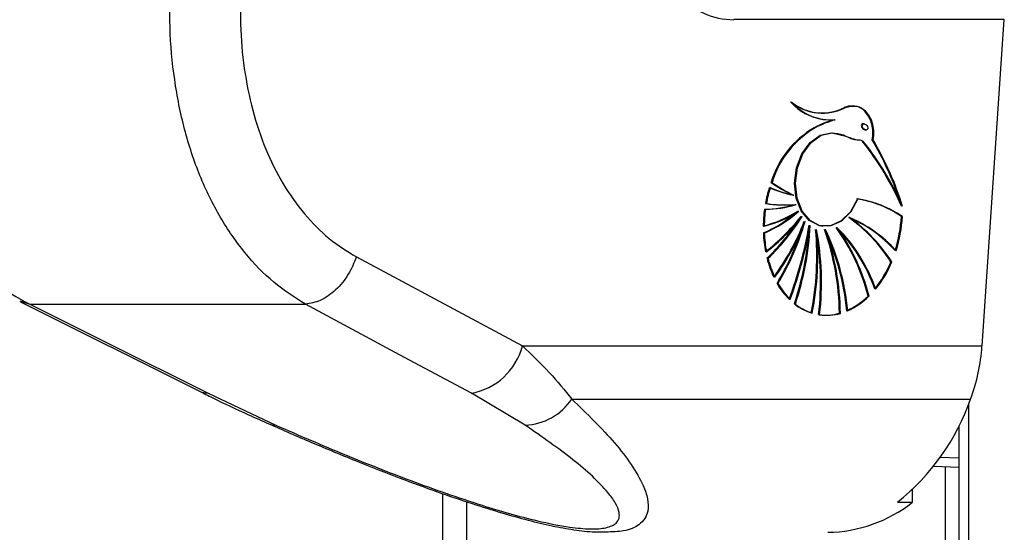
# Model space of a CAD drawing. Header units: millimetres. Extents: x 20 to 22981, y 40 to 19992.
# Tile 28 of 143: x 6573 to 6713, y 5781 to 5854. Entities that reach past the tile are written whole.
import ezdxf

# ---------------------------------------------------------------- set-up
doc = ezdxf.new("R2010")
doc.units = ezdxf.units.MM
doc.header["$LTSCALE"] = 2
doc.layers.add('COMPONENT_GEOMETRY', color=7, linetype='Continuous')
doc.styles.add('SLDTEXTSTYLE0', font='TXT', dxfattribs={"width": 0.75})
doc.dimstyles.new('SLDDIMSTYLE0', dxfattribs={"dimtxt": 100, "dimasz": 6.604, "dimexe": 0, "dimexo": 0.0625, "dimgap": 25, "dimtad": 0, "dimtih": 1, "dimtoh": 1, "dimdec": 0, "dimrnd": 1e-09, "dimzin": 12, "dimdsep": 46, "dimtxsty": 'SLDTEXTSTYLE0', "dimsah": 1, "dimcen": 0.09, "dimadec": 0, "dimazin": 3, "dimtfac": 1, "dimtdec": 0, "dimtofl": 0, "dimtmove": 0, "dimatfit": 3, "dimfxl": 1, "dimfrac": 2, "dimtolj": 1, "dimtzin": 12, "dimarcsym": 0})

# ---------------------------------------------------------------- blocks, each defined once
blk = doc.blocks.new('_D_4')
at = {"layer": 'COMPONENT_GEOMETRY', "color": 7}
for p, q in [((6638.52, 7959.49), (1711.23, 7959.49)), ((1717.58, 7959.49), (1717.58, 5203.33)), ((1517.51, 5183.02), (1487.04, 5183.02)), ((1487.04, 5183.02), (1487.04, 5024.27)), ((1917.65, 5183.02), (1948.12, 5183.02)), ((1948.12, 5183.02), (1948.12, 5024.27)), ((1487.04, 5024.27), (1517.51, 5024.27)), ((1948.12, 5024.27), (1917.65, 5024.27)), ((1717.58, 2118.49), (1717.58, 4874.65)), ((6578.75, 2118.49), (1711.23, 2118.49))]:
    blk.add_line(p, q, dxfattribs=at)
for points in [[(1717.58, 7959.49), (1716.57, 7952.89), (1718.6, 7952.89)], [(1717.58, 2118.49), (1718.6, 2125.1), (1716.57, 2125.1)]]:
    blk.add_solid(points, dxfattribs=at)
at = {"layer": 'COMPONENT_GEOMETRY', "color": 7, "char_height": 100, "attachment_point": 1, "style": 'SLDTEXTSTYLE0'}
for s, insert in [('9\'6.98"', (1517.51, 5153.18)), ('2921mm', (1444.8, 5003.56))]:
    blk.add_mtext(s, dxfattribs=dict(at, insert=insert))

msp = doc.modelspace()

# ---------------------------------------------------------------- linework, layer by layer
at = {"color": 7, "linetype": 'Continuous', "lineweight": 25}
for p, q in [((6713.22, 5853.93), (6674.75, 5853.93)), ((6710.05, 5807.52), (6713.22, 5853.93)), ((6686.38, 5840.71), (6686.45, 5840.7)), ((6689.1, 5839.7), (6689.17, 5839.69)), ((6686.23, 5838.55), (6686.16, 5838.56)), ((6693.36, 5839.1), (6693.26, 5839.11)), ((6693.45, 5838.27), (6693.6, 5838.25)), ((6694.5, 5836.84), (6694.57, 5836.83)), ((6680.11, 5830.8), (6680.04, 5830.81)), ((6683.2, 5828.99), (6683.27, 5828.98)), ((6683.54, 5827.64), (6683.61, 5827.63)), ((6683.92, 5826.69), (6683.99, 5826.68)), ((6684.39, 5825.93), (6684.46, 5825.92)), ((6691.16, 5825.8), (6691.23, 5825.79)), ((6698.58, 5825.94), (6698.72, 5825.92)), ((6684.84, 5825.25), (6684.91, 5825.24)), ((6685.54, 5824.67), (6685.61, 5824.66)), ((6687.3, 5824.56), (6687.37, 5824.55)), ((6689.37, 5824.36), (6689.45, 5824.35)), ((6679.03, 5823.58), (6678.96, 5823.59)), ((6686.46, 5824.07), (6686.53, 5824.06)), ((6687.72, 5824.07), (6687.79, 5824.06)), ((6621.1, 5820.19), (6644.7, 5807.52)), ((6679.55, 5819.99), (6679.47, 5820)), ((6697.1, 5819.49), (6697.24, 5819.47)), ((6680.97, 5816.41), (6680.9, 5816.42)), ((6693.84, 5814.61), (6693.98, 5814.59)), ((6573.34, 5813.8), (6598.67, 5801.14)), ((6574.65, 5813.45), (6613.87, 5813.45)), ((6683.44, 5813.5), (6683.37, 5813.51)), ((6689.83, 5812.16), (6689.91, 5812.15)), ((6644.7, 5807.52), (6710.05, 5807.52)), ((6600, 5800.79), (6609.63, 5796.26)), ((6645.1, 5796.26), (6637.45, 5800.79)), ((6651.72, 5799.98), (6708.43, 5799.98)), ((6706.75, 5796.17), (6706.75, 2191.49)), ((6703.15, 5790.42), (6706.75, 5790.28)), ((6633.39, 2191.49), (6633.39, 5786.52)), ((6700.15, 5785.29), (6700.15, 5787.09)), ((6698.03, 5785.29), (6700.15, 5785.29))]:
    msp.add_line(p, q, dxfattribs=at)
at = {"color": 8, "linetype": 'Continuous', "lineweight": 25}
for p, q in [((6573.23, 5813.93), (6574.65, 5813.45)), ((6708.14, 5799.24), (6708.14, 2191.49)), ((6706.75, 5791.57), (6704.07, 5791.66)), ((6703.16, 5790.42), (6706.75, 5790.28)), ((6704.86, 2191.49), (6704.86, 5790.35)), ((6636.74, 5785.38), (6636.74, 2191.49))]:
    msp.add_line(p, q, dxfattribs=at)
at = {"color": 7, "linetype": 'Continuous', "lineweight": 25, "flags": 128}
for points in [[(6687.44, 5839.74), (6688.19, 5839.68), (6689.03, 5839.71)], [(6687.23, 5824.57), (6686.87, 5824.64), (6685.46, 5825.37), (6684.33, 5826.72), (6683.62, 5828.56), (6683.39, 5830.68), (6683.67, 5832.86), (6684.44, 5834.85), (6685.6, 5836.46), (6687.04, 5837.5), (6688.59, 5837.85)], [(6692.33, 5828.44), (6691.34, 5826.62), (6690.01, 5825.3), (6688.49, 5824.61), (6686.94, 5824.63), (6685.53, 5825.36), (6684.4, 5826.71), (6683.69, 5828.55), (6683.46, 5830.67), (6683.74, 5832.85), (6684.51, 5834.85), (6685.67, 5836.45), (6687.11, 5837.49), (6688.66, 5837.84)], [(6692.4, 5828.43), (6691.41, 5826.61), (6690.08, 5825.29), (6688.56, 5824.6), (6687.01, 5824.62), (6685.6, 5825.35), (6684.47, 5826.7), (6683.76, 5828.54), (6683.53, 5830.66), (6683.81, 5832.84), (6684.58, 5834.84), (6685.74, 5836.44), (6687.18, 5837.48), (6688.74, 5837.83)], [(6574.65, 5813.45), (6585.65, 5807.95), (6600, 5800.79)], [(6637.45, 5800.79), (6627.21, 5806.28), (6613.87, 5813.45)], [(6598.67, 5801.14), (6599.08, 5800.96), (6600, 5800.79)]]:
    msp.add_lwpolyline(points, dxfattribs=at)
at = {"color": 8, "linetype": 'Continuous', "lineweight": 25, "flags": 128}
msp.add_lwpolyline([(6608.63, 5796.44), (6609.06, 5796.31), (6609.63, 5796.26)], dxfattribs=at)
at = {"color": 7, "linetype": 'Continuous', "lineweight": 25}
for centre, radius, start, end in [((6688.57, 5847.37), 7.71, 221.7886, 261.5519), ((6688.55, 5847.23), 7.55, 221.5388, 274.1771), ((6687.41, 5847.7), 7.06, 230.9888, 296.9477), ((6688.62, 5847.22), 7.55, 221.5388, 274.1771), ((6687.34, 5847.7), 7.05, 233.2521, 296.9887), ((6687.31, 5847.74), 7.09, 235.2921, 261.8775), ((6687.23, 5847.89), 7.23, 262.6692, 296.6498), ((6693.38, 5824.73), 15.59, 106.1926, 117.5741), ((6693.45, 5824.72), 15.59, 106.1926, 117.5741), ((6693.52, 5824.72), 15.59, 106.1926, 117.5741), ((6693.11, 5826.78), 13.67, 120.5271, 162.8546), ((6693.18, 5826.77), 13.67, 120.5271, 162.8546), ((6693.25, 5826.76), 13.67, 120.5271, 162.8546), ((6657.01, 5814.7), 43.49, 18.3695, 30.6219), ((6656.92, 5814.61), 43.67, 17.7129, 30.6085), ((6656.83, 5814.52), 43.84, 17.0478, 30.595), ((6661.36, 5811.3), 40.57, 23.3661, 38.5739), ((6661.43, 5811.29), 40.57, 23.3661, 38.5739), ((6661.5, 5811.28), 40.57, 23.3661, 38.5739), ((6698.3, 5824.4), 19.35, 162.966, 169.9536), ((6698.37, 5824.39), 19.35, 162.966, 169.9536), ((6698.44, 5824.38), 19.35, 162.966, 169.9536), ((6685.91, 5843.31), 14.58, 245.2181, 259.022), ((6685.98, 5843.3), 14.58, 245.2181, 259.022), ((6686.05, 5843.29), 14.58, 245.2181, 259.022), ((6691.43, 5846.69), 19.54, 234.3536, 244.8797), ((6691.5, 5846.68), 19.54, 234.3536, 244.8797), ((6691.57, 5846.67), 19.54, 234.3536, 244.8797), ((6689.87, 5813.18), 15.45, 55.6961, 81.1293), ((6689.94, 5813.17), 15.45, 55.6961, 81.1293), ((6690.01, 5813.16), 15.45, 55.6961, 81.1293), ((6698.47, 5824.36), 19.53, 172.2558, 179.3472), ((6698.61, 5824.34), 19.53, 172.2558, 179.3472), ((6679.22, 5840.96), 13.97, 269.5843, 287.6755), ((6681.94, 5846.63), 19.04, 261.8582, 274.5904), ((6679.36, 5840.94), 13.97, 269.5843, 287.6755), ((6682.01, 5846.62), 19.04, 261.8582, 274.5904), ((6682.08, 5846.61), 19.04, 261.8582, 274.5904), ((6674.4, 5841.82), 17.83, 284.77, 301.9898), ((6671.56, 5840.64), 18.58, 293.4674, 311.3928), ((6674.47, 5841.81), 17.83, 284.77, 301.9898), ((6671.63, 5840.63), 18.58, 293.4674, 311.3928), ((6674.54, 5841.8), 17.83, 284.77, 301.9898), ((6671.7, 5840.62), 18.58, 293.4674, 311.3928), ((6660.52, 5844.91), 30.43, 308.0198, 321.4447), ((6660.59, 5844.9), 30.43, 308.0198, 321.4447), ((6660.66, 5844.89), 30.43, 308.0198, 321.4447), ((6659.03, 5841.64), 29.83, 313.4525, 328.2249), ((6659.1, 5841.63), 29.83, 313.4525, 328.2249), ((6677.49, 5806.85), 23.33, 32.8181, 54.3457), ((6683.6, 5808.33), 19.01, 42.1686, 66.7982), ((6683.67, 5808.32), 19.01, 42.1686, 66.7982), ((6677.56, 5806.84), 23.33, 32.8181, 54.3457), ((6677.63, 5806.83), 23.33, 32.8181, 54.3457), ((6683.74, 5808.31), 19.01, 42.1686, 66.7982), ((6679.1, 5827.01), 19.51, 342.3478, 356.8655), ((6679.17, 5827), 19.51, 342.3478, 356.8655), ((6679.24, 5826.99), 19.51, 342.3478, 356.8655), ((6659.08, 5841.54), 29.66, 313.432, 327.2936), ((6654.71, 5836.61), 32.14, 323.1414, 339.3064), ((6654.78, 5836.6), 32.14, 323.1414, 339.3064), ((6654.85, 5836.59), 32.14, 323.1414, 339.3064), ((6648.36, 5835.91), 37.93, 329.0818, 342.3853), ((6648.26, 5835.98), 38.12, 329.0996, 343.6435), ((6648.33, 5835.97), 38.12, 329.0996, 343.6435), ((6629.99, 5834.09), 56.27, 339.2659, 350.3756), ((6630.06, 5834.08), 56.27, 339.2659, 350.3756), ((6630.13, 5834.07), 56.27, 339.2659, 350.3756), ((6643.53, 5826.8), 42.07, 341.563, 357.094), ((6643.6, 5826.79), 42.07, 341.563, 357.094), ((6666.48, 5807.82), 28.19, 13.9255, 35.9336), ((6673.13, 5808.13), 22.92, 19.1165, 45.108), ((6673.2, 5808.12), 22.92, 19.1165, 45.108), ((6666.55, 5807.81), 28.19, 13.9255, 35.9336), ((6666.62, 5807.8), 28.19, 13.9255, 35.9336), ((6673.27, 5808.11), 22.92, 19.1165, 45.108), ((6696.88, 5824.3), 17.94, 182.2684, 190.8181), ((6696.95, 5824.29), 17.94, 182.2684, 190.8181), ((6697.02, 5824.28), 17.94, 182.2684, 190.8181), ((6643.47, 5826.81), 42.06, 341.5622, 356.2613), ((6645.14, 5820.26), 41.42, 348.8153, 5.2904), ((6645.21, 5820.25), 41.42, 348.8153, 5.2904), ((6645.28, 5820.24), 41.42, 348.8153, 5.2904), ((6647.33, 5816.61), 39.76, 353.3163, 10.8219), ((6647.4, 5816.6), 39.76, 353.3163, 10.8219), ((6647.47, 5816.59), 39.76, 353.3163, 10.8219), ((6652.68, 5811.73), 37.09, 0.6793, 19.4403), ((6657.15, 5809.54), 33.79, 5.0825, 25.4752), ((6657.22, 5809.54), 33.79, 5.0825, 25.4752), ((6652.75, 5811.72), 37.09, 0.6793, 19.4403), ((6652.82, 5811.71), 37.09, 0.6793, 19.4403), ((6657.29, 5809.53), 33.79, 5.0825, 25.4752), ((6693.7, 5823.56), 14.66, 194.0668, 205.1173), ((6693.77, 5823.55), 14.66, 194.0668, 205.1173), ((6693.84, 5823.54), 14.66, 194.0668, 205.1173), ((6682.58, 5825.57), 15.74, 320.8383, 337.2777), ((6682.65, 5825.56), 15.74, 320.8383, 337.2777), ((6682.72, 5825.55), 15.74, 320.8383, 337.2777), ((6690.09, 5821.65), 10.58, 209.6827, 225.0588), ((6690.16, 5821.64), 10.58, 209.6827, 225.0588), ((6690.24, 5821.64), 10.58, 209.6827, 225.0588), ((6686.73, 5821.77), 10.09, 293.8025, 314.776), ((6686.8, 5821.76), 10.09, 293.8025, 314.776), ((6686.87, 5821.75), 10.09, 293.8025, 314.776), ((6688.07, 5819.43), 7.56, 231.5358, 252.3471), ((6688.14, 5819.42), 7.56, 231.5358, 252.3471), ((6688.21, 5819.41), 7.56, 231.5358, 252.3471), ((6687.84, 5819.02), 7.11, 261.7644, 285.6609), ((6687.92, 5819.01), 7.11, 261.7644, 285.6609), ((6687.99, 5819), 7.11, 261.7644, 285.6609), ((6635.75, 5809.88), 9.25, 280.5843, 345.2321), ((6683.73, 5809.23), 26.37, 339.4672, 356.2963), ((6644.77, 5804.59), 8.34, 272.2734, 326.4096), ((6677.41, 5810.92), 32.89, 308.8191, 340.5743), ((6687.84, 5800.9), 19.88, 270.8294, 308.2548)]:
    msp.add_arc(centre, radius, start, end, dxfattribs=at)
for centre, major_axis, ratio, start_param, end_param in [((6676.19, 5874.93), (2.83, 20.91), 0.700621, 2.645326, 3.236207), ((6693.28, 5838.7), (-0.306, 0.369), 0.688328, 0.341899, 2.517328), ((6693.28, 5838.7), (-0.306, 0.369), 0.688328, 5.658921, 6.625085)]:
    msp.add_ellipse(centre, major_axis=major_axis, ratio=ratio, start_param=start_param, end_param=end_param, dxfattribs=at)
msp.add_ellipse((6693.42, 5838.68), major_axis=(-0.306, 0.369), ratio=0.688328, dxfattribs=at)
for points, knots in [([(6548.55, 5860.44), (6548.76, 5857.91), (6549.17, 5852.86), (6550.83, 5845.43), (6553.21, 5838.33), (6556.35, 5831.71), (6560.16, 5825.78), (6564.55, 5820.67), (6569.39, 5816.4), (6572.9, 5814.44), (6574.65, 5813.45)], [0, 0, 0, 0, 0.125078, 0.249956, 0.375349, 0.500002, 0.625552, 0.749896, 0.87499, 1, 1, 1, 1]), ([(6613.87, 5813.45), (6612.33, 5814.43), (6609.25, 5816.38), (6605.18, 5820.64), (6601.63, 5825.73), (6598.72, 5831.66), (6596.54, 5838.26), (6595.13, 5845.37), (6594.43, 5852.82), (6594.64, 5857.9), (6594.75, 5860.44)], [0, 0, 0, 0, 0.1242539, 0.2487548, 0.3736733, 0.4983115, 0.6239519, 0.7486485, 0.8743533, 1, 1, 1, 1]), ([(6604.8, 5859.67), (6604.69, 5857.53), (6604.48, 5853.25), (6605.05, 5846.98), (6606.24, 5840.99), (6608.1, 5835.44), (6610.59, 5830.47), (6613.64, 5826.2), (6617.14, 5822.64), (6619.78, 5821), (6621.1, 5820.19)], [0, 0, 0, 0, 0.12587, 0.252179, 0.377314, 0.502687, 0.626919, 0.751876, 0.87635, 1, 1, 1, 1]), ([(6691.96, 5841.56), (6691.56, 5841.61), (6691.06, 5841.68), (6690.57, 5841.47), (6690.47, 5841.43)], [0, 0, 0, 0, 0.794956, 1, 1, 1, 1]), ([(6694.5, 5836.84), (6694.56, 5837.22), (6694.66, 5837.98), (6694.47, 5839.12), (6694.04, 5840.22), (6693.3, 5841.14), (6692.19, 5841.68), (6691.22, 5841.69), (6690.64, 5841.46), (6690.54, 5841.42)], [0, 0, 0, 0, 0.125845, 0.251052, 0.393403, 0.557567, 0.726466, 0.952102, 1, 1, 1, 1]), ([(6694.57, 5836.83), (6694.63, 5837.21), (6694.73, 5837.96), (6694.49, 5839.42), (6693.73, 5840.92), (6692.23, 5841.78), (6691.15, 5841.53), (6690.61, 5841.41)], [0, 0, 0, 0, 0.125863, 0.251162, 0.500722, 0.749637, 1, 1, 1, 1]), ([(6694.43, 5836.85), (6694.48, 5837.23), (6694.59, 5837.98), (6694.35, 5839.44), (6693.58, 5840.88), (6692.57, 5841.66), (6692, 5841.59), (6691.96, 5841.58)], [0, 0, 0, 0, 0.1642314, 0.3277255, 0.6533608, 0.9781541, 1, 1, 1, 1]), ([(6688.66, 5837.84), (6689.24, 5837.8), (6690.31, 5837.71), (6691.47, 5836.9), (6692.36, 5836.85), (6692.87, 5836.81), (6693.08, 5836.65), (6693.15, 5836.59)], [0, 0, 0, 0, 0.369936, 0.682977, 0.841031, 0.942257, 1, 1, 1, 1]), ([(6688.74, 5837.83), (6689.58, 5837.64), (6690.8, 5837.35), (6692.12, 5836.82), (6692.82, 5836.84), (6693.09, 5836.66), (6693.22, 5836.58)], [0, 0, 0, 0, 0.559889, 0.805798, 0.903562, 1, 1, 1, 1]), ([(6621.1, 5820.19), (6620.75, 5819.34), (6620.04, 5817.59), (6618.18, 5815.39), (6616.01, 5813.84), (6614.57, 5813.58), (6613.87, 5813.45)], [0, 0, 0, 0, 0.241934, 0.5, 0.758066, 1, 1, 1, 1]), ([(6644.7, 5807.52), (6646.02, 5806.26), (6648.7, 5803.73), (6650.71, 5801.23), (6651.72, 5799.98)], [0, 0, 0, 0, 0.496951, 1, 1, 1, 1]), ([(6598.71, 5801.13), (6599.36, 5800.81), (6601.57, 5799.68), (6604.89, 5798.11), (6607.68, 5796.88), (6608.66, 5796.45)], [0, 0, 0, 0, 0.2108033, 0.725035, 1, 1, 1, 1]), ([(6608.63, 5796.45), (6610.64, 5795.57), (6614.77, 5793.76), (6620.97, 5791.2), (6626.96, 5788.84), (6632.38, 5786.84), (6637.27, 5785.18), (6641.59, 5783.82), (6645.4, 5782.76), (6648.86, 5781.93), (6652.05, 5781.36), (6654.61, 5781.04), (6656.03, 5781.07), (6656.55, 5781.08)], [0, 0, 0, 0, 0.140409, 0.289294, 0.413942, 0.526838, 0.625475, 0.707551, 0.779599, 0.844238, 0.905064, 0.96571, 1, 1, 1, 1]), ([(6609.63, 5796.26), (6612.89, 5794.84), (6619.04, 5792.18), (6627.23, 5788.95), (6633.78, 5786.57), (6638.47, 5785), (6642.85, 5783.67), (6647.07, 5782.56), (6651.1, 5781.75), (6654.48, 5781.43), (6656.85, 5781.62), (6658.4, 5782.4), (6658.62, 5783.68), (6657.97, 5785.21), (6656.72, 5786.93), (6654.72, 5788.98), (6651.01, 5792.16), (6647.47, 5794.61), (6645.1, 5796.26)], [0, 0, 0, 0, 0.120042, 0.225865, 0.279652, 0.333912, 0.373561, 0.413975, 0.461049, 0.495787, 0.530527, 0.571691, 0.631759, 0.677517, 0.723914, 0.791907, 0.860464, 1, 1, 1, 1])]:
    msp.add_open_spline(points, degree=3, knots=knots, dxfattribs=at)
at = {"color": 8, "linetype": 'Continuous', "lineweight": 25}
msp.add_open_spline([(6651.72, 5799.98), (6653.88, 5797.88), (6657.14, 5794.72), (6660.27, 5790.64), (6661.83, 5787.98), (6662.57, 5785.77), (6662.66, 5783.78), (6661.68, 5782.15), (6659.5, 5781.15), (6657.44, 5781.08), (6656.55, 5781.05)], degree=3, knots=[0, 0, 0, 0, 0.261449, 0.394649, 0.529054, 0.620725, 0.713578, 0.839793, 0.930624, 1, 1, 1, 1], dxfattribs=at)

# ---------------------------------------------------------------- dimensions: what is measured, and where the dimension line sits
at = {"layer": 'COMPONENT_GEOMETRY', "color": 7}
dim = msp.add_linear_dim(base=(1717.58, 7959.49), p1=(6581.29, 2118.49), p2=(6641.06, 7959.49), angle=90, dimstyle='SLDDIMSTYLE0', dxfattribs=at)
dim.commit()
dim.dimension.update_dxf_attribs({"geometry": '_D_4', "text_midpoint": (1717.58, 5038.99), "dimtype": 160})

doc.saveas('drawing.dxf')
